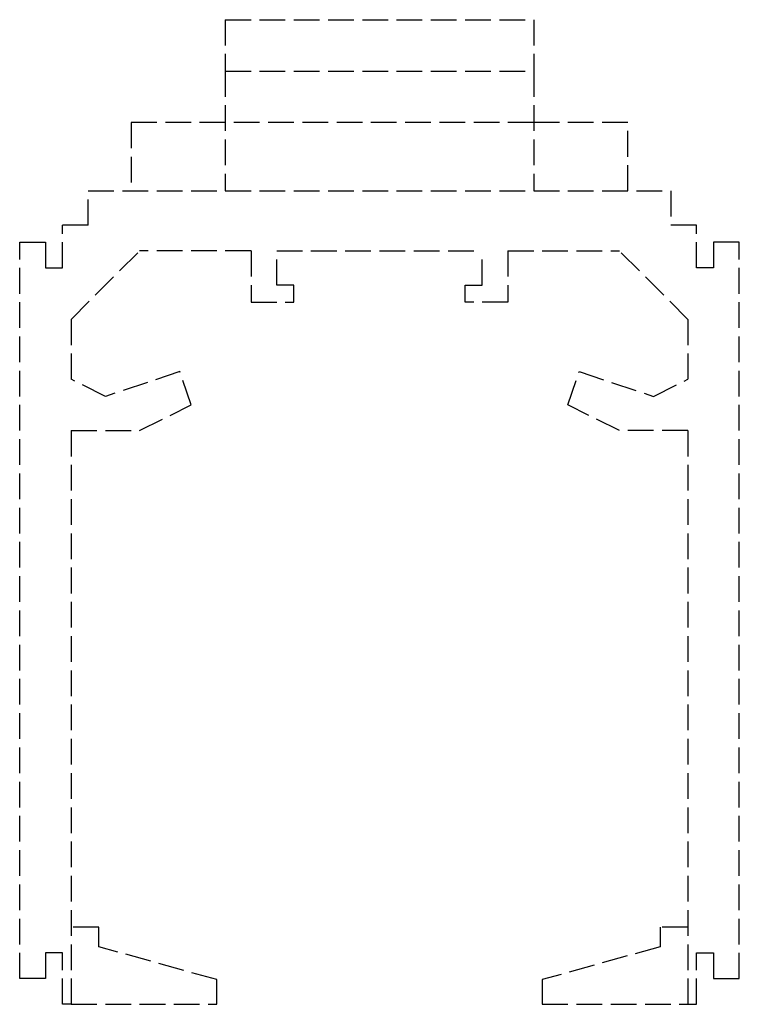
# Model space of a CAD drawing. Header units: millimetres. Extents: x -42 to 0, y 0 to 57.5.
import ezdxf

# ---------------------------------------------------------------- set-up
doc = ezdxf.new("R2010")
doc.units = ezdxf.units.MM
doc.header["$LTSCALE"] = 10
doc.linetypes.add('ALLCAD_Strich', pattern=[0.2, 0.15, -0.05])
doc.layers.add('BESCH_KONT_sich_schn_seit_2d', color=160, linetype='Continuous')

msp = doc.modelspace()

# ---------------------------------------------------------------- linework, layer by layer
at = {"layer": 'BESCH_KONT_sich_schn_seit_2d', "linetype": 'ALLCAD_Strich', "extrusion": (-1.09476e-47, 1, -2.22045e-16)}
for p, q in [((-30, 57.5), (-30, 54.5)), ((-30, 57.5), (-12, 57.5)), ((-12, 57.5), (-12, 54.5)), ((-30, 54.5), (-30, 47.5)), ((-30, 54.5), (-12, 54.5)), ((-12, 54.5), (-12, 47.5)), ((-30, 51.5), (-35.5, 51.5)), ((-35.5, 51.5), (-35.5, 47.5)), ((-12, 51.5), (-30, 51.5)), ((-6.5, 51.5), (-12, 51.5)), ((-6.5, 47.5), (-6.5, 51.5)), ((-38, 47.5), (-4, 47.5)), ((-38, 45.5), (-38, 47.5)), ((-4, 47.5), (-4, 45.5)), ((-38, 45.5), (-39.5, 45.5)), ((-39.5, 43), (-39.5, 45.5)), ((-2.5, 45.5), (-4, 45.5)), ((-2.5, 43), (-2.5, 45.5)), ((-42, 44.5), (-40.5, 44.5)), ((-42, 1.5), (-42, 44.5)), ((-40.5, 44.5), (-40.5, 43.005)), ((0, 44.5), (-1.5, 44.5)), ((-1.5, 44.5), (-1.5, 43)), ((0, 1.5), (0, 44.5)), ((-39, 40), (-35, 44)), ((-28.5, 44), (-35, 44)), ((-28.5, 44), (-28.5, 41)), ((-27, 42), (-27, 44)), ((-27, 44), (-15, 44)), ((-15, 42), (-15, 44)), ((-13.5, 44), (-13.5, 41)), ((-13.5, 44), (-7, 44)), ((-3, 40), (-7, 44)), ((-40.5, 43.008), (-40.495, 43.008)), ((-40.5, 43.008), (-40.495, 43.008)), ((-40.5, 43.007), (-40.495, 43.007)), ((-40.495, 43.006), (-40.5, 43.006)), ((-40.5, 43.006), (-40.495, 43.006)), ((-40.5, 43.005), (-40.495, 43.005)), ((-40.5, 43.005), (-40.5, 43.003)), ((-40.5, 43.005), (-40.495, 43.005)), ((-40.5, 43.005), (-40.495, 43.005)), ((-40.5, 43.005), (-40.495, 43.005)), ((-40.5, 43.004), (-40.495, 43.004)), ((-40.5, 43.003), (-40.5, 43)), ((-40.5, 43.003), (-40.495, 43.003)), ((-40.5, 43.003), (-40.495, 43.003)), ((-40.5, 43.002), (-40.495, 43.002)), ((-40.5, 43), (-39.5, 43)), ((-40.5, 43), (-40.495, 43)), ((-40.495, 43.008), (-40.495, 43.005)), ((-40.495, 43.003), (-40.495, 43.005)), ((-40.495, 43.003), (-40.495, 43)), ((-1.5, 43), (-2.5, 43)), ((-26, 42), (-27, 42)), ((-26, 41), (-26, 42)), ((-16, 42), (-15, 42)), ((-16, 41), (-16, 42)), ((-28.5, 41), (-26, 41)), ((-13.5, 41), (-16, 41)), ((-39, 40), (-39, 36.5)), ((-3, 40), (-3, 36.5)), ((-32.65, 36.95), (-37, 35.5)), ((-32, 35), (-32.65, 36.95)), ((-10, 35), (-9.35, 36.95)), ((-9.35, 36.95), (-5, 35.5)), ((-37, 35.5), (-39, 36.5)), ((-5, 35.5), (-3, 36.5)), ((-35, 33.5), (-32, 35)), ((-7, 33.5), (-10, 35)), ((-39, 33.5), (-39, 0)), ((-39, 33.5), (-35, 33.5)), ((-3, 33.5), (-7, 33.5)), ((-3, 33.5), (-3, 0)), ((-37.375, 4.5), (-39, 4.5)), ((-37.375, 3.36), (-37.375, 4.5)), ((-3, 4.5), (-4.625, 4.5)), ((-4.625, 4.5), (-4.625, 3.36)), ((-40.5, 3), (-40.5, 1.5)), ((-39.5, 3), (-40.5, 3)), ((-39.5, 0), (-39.5, 3)), ((-30.5, 1.442), (-37.375, 3.36)), ((-4.625, 3.36), (-11.5, 1.442)), ((-2.5, 0), (-2.5, 3)), ((-2.5, 3), (-1.5, 3)), ((-1.5, 3), (-1.5, 1.5)), ((-40.5, 1.5), (-42, 1.5)), ((-30.5, 0), (-30.5, 1.442)), ((-11.5, 1.442), (-11.5, 0)), ((-1.5, 1.5), (0, 1.5)), ((-39, 0), (-30.5, 0)), ((-11.5, 0), (-3, 0)), ((-39, 0), (-39.5, 0)), ((-3, 0), (-2.5, 0))]:
    msp.add_line(p, q, dxfattribs=at)

doc.saveas('drawing.dxf')
